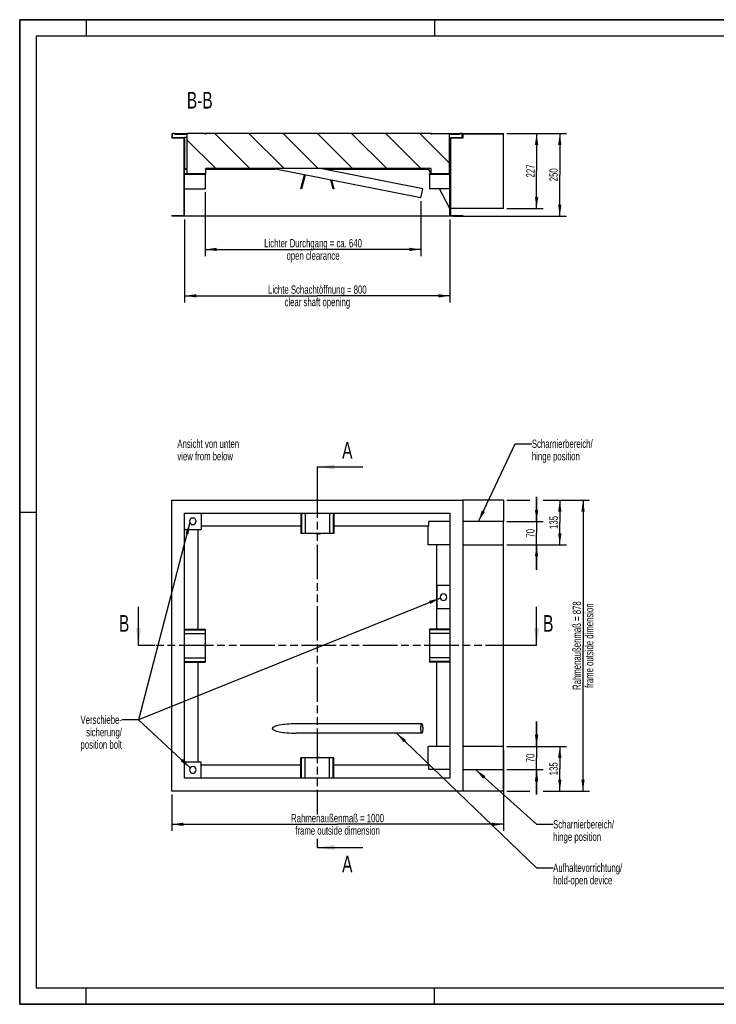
# Model space of a CAD drawing. Header units: millimetres. Extents: x 0 to 8400, y 0 to 5940.
# Tile 1 of 7: x 0 to 4200, y 0 to 5940. Entities that reach past the tile are written whole.
import ezdxf

# ---------------------------------------------------------------- set-up
doc = ezdxf.new("R2010")
doc.units = ezdxf.units.MM
doc.header["$LTSCALE"] = 462
doc.linetypes.add('PHANTOM', pattern=[0.8, 0.45, -0.05, 0.1, -0.05, 0.1, -0.05])
doc.layers.get('0').update_dxf_attribs({"linetype": 'CONTINUOUS'})
for name, color, linetype in [('005_AXIS', 7, 'CONTINUOUS'), ('050_DIMENSIONING', 7, 'CONTINUOUS'), ('052_SYMBOLS', 7, 'CONTINUOUS'), ('HATCHING_BL0', 7, 'CONTINUOUS'), ('HATCHING_BL1', 7, 'CONTINUOUS')]:
    doc.layers.add(name, color=color, linetype=linetype)
doc.styles.get("Standard").update_dxf_attribs({"font": 'txt', "width": 0.7})
doc.dimstyles.new('DIMSTYLE_1', dxfattribs={"dimtxt": 50, "dimasz": 70, "dimexe": 2, "dimexo": 1, "dimtad": 1, "dimdec": 1, "dimlfac": 0.5, "dimtxsty": 'Standard', "dimblk": '_FILLED', "dimblk1": '_FILLED', "dimblk2": '_FILLED', "dimcen": 0.09, "dimazin": 2, "dimtp": 0.8, "dimtm": 0.8, "dimtfac": 1, "dimtdec": 1, "dimtofl": 0, "dimtmove": 0, "dimatfit": 3, "dimldrblk": '_FILLED', "dimfxl": 1, "dimtolj": 1, "dimarcsym": 0})
doc.dimstyles.new('DIMSTYLE_2', dxfattribs={"dimtxt": 50, "dimasz": 70, "dimexe": 2, "dimexo": 1, "dimtad": 1, "dimdec": 1, "dimlfac": 0.5, "dimtxsty": 'Standard', "dimblk": '_FILLED', "dimblk1": '_FILLED', "dimblk2": '_FILLED', "dimcen": 0.09, "dimazin": 2, "dimtp": 0.5, "dimtm": 0.5, "dimtfac": 1, "dimtdec": 1, "dimtofl": 0, "dimtmove": 0, "dimatfit": 3, "dimldrblk": '_FILLED', "dimfxl": 1, "dimtolj": 1, "dimarcsym": 0})
doc.dimstyles.new('DIMSTYLE_3', dxfattribs={"dimtxt": 50, "dimasz": 70, "dimexe": 2, "dimexo": 1, "dimtad": 1, "dimdec": 1, "dimlfac": 0.5, "dimtxsty": 'Standard', "dimblk": '_FILLED', "dimblk1": '_FILLED', "dimblk2": '_FILLED', "dimcen": 0.09, "dimazin": 2, "dimtp": 0.3, "dimtm": 0.3, "dimtfac": 1, "dimtdec": 1, "dimtofl": 0, "dimtmove": 0, "dimatfit": 3, "dimldrblk": '_FILLED', "dimfxl": 1, "dimtolj": 1, "dimarcsym": 0})
doc.dimstyles.new('DIMSTYLE_4', dxfattribs={"dimtxt": 50, "dimasz": 70, "dimexe": 2, "dimexo": 1, "dimtad": 1, "dimdec": 0, "dimlfac": 0.5, "dimtxsty": 'Standard', "dimblk": '_FILLED', "dimblk1": '_FILLED', "dimblk2": '_FILLED', "dimcen": 0.09, "dimazin": 2, "dimtp": 0.8, "dimtm": 0.8, "dimtfac": 1, "dimtdec": 0, "dimtofl": 0, "dimtmove": 0, "dimatfit": 3, "dimldrblk": '_FILLED', "dimfxl": 1, "dimtolj": 1, "dimarcsym": 0})
doc.dimstyles.get("Standard").update_dxf_attribs({"dimtxt": 50, "dimasz": 70, "dimexe": 2, "dimexo": 1, "dimtad": 1, "dimtxsty": 'Standard', "dimblk": '_FILLED', "dimblk1": '_FILLED', "dimblk2": '_FILLED', "dimcen": 0.09, "dimazin": 2, "dimtol": 1, "dimtp": 0.01, "dimtm": 0.01, "dimtfac": 1, "dimtofl": 0, "dimtmove": 0, "dimatfit": 3, "dimldrblk": '_FILLED', "dimfxl": 1, "dimtolj": 1, "dimarcsym": 0})

# ---------------------------------------------------------------- blocks, each defined once
blk = doc.blocks.new('_FILLED')
at = {"color": 0, "linetype": 'ByBlock'}
blk.add_solid([(0, 0), (-1, 0.143), (-1, -0.143)], dxfattribs=at)
blk = doc.blocks.new('*D4')
at = {"layer": '050_DIMENSIONING', "color": 2, "linetype": 'Continuous', "transparency": 16777216}
for p, q in [((994.4, 4734.2), (994.4, 4234.2)), ((2594.4, 4734.2), (2594.4, 4234.2)), ((994.4, 4274.2), (1794.4, 4274.2)), ((2594.4, 4274.2), (1794.4, 4274.2))]:
    blk.add_line(p, q, dxfattribs=at)
at = {"layer": '050_DIMENSIONING', "color": 2, "linetype": 'Continuous', "transparency": 16777216, "xscale": 70, "yscale": 70, "zscale": 70, "rotation": 180}
blk.add_blockref('_FILLED', (994.4, 4274.2), dxfattribs=at)
at = {"layer": '050_DIMENSIONING', "color": 2, "linetype": 'Continuous', "transparency": 16777216, "xscale": 70, "yscale": 70, "zscale": 70}
blk.add_blockref('_FILLED', (2594.4, 4274.2), dxfattribs=at)
at = {"layer": '050_DIMENSIONING', "color": 2, "linetype": 'Continuous', "transparency": 16777216, "insert": (1794.4, 4336.7), "char_height": 50, "width": 1404.286, "attachment_point": 2, "line_spacing_factor": 0.9}
blk.add_mtext('Lichte Schachtöffnung = 800\\Pclear shaft opening', dxfattribs=at)
blk = doc.blocks.new('*D5')
at = {"layer": '050_DIMENSIONING', "color": 2, "linetype": 'Continuous', "transparency": 16777216}
for p, q in [((2936.4, 3041.8), (3076.4, 3041.8)), ((3156.4, 3041.8), (3436.4, 3041.8)), ((3396.4, 3041.8), (3396.4, 2163.8)), ((3396.4, 1285.8), (3396.4, 2163.8)), ((2936.4, 1285.8), (3076.4, 1285.8)), ((3156.4, 1285.8), (3436.4, 1285.8))]:
    blk.add_line(p, q, dxfattribs=at)
at = {"layer": '050_DIMENSIONING', "color": 2, "linetype": 'Continuous', "transparency": 16777216, "xscale": 70, "yscale": 70, "zscale": 70}
for p, rotation in [((3396.4, 3041.8), 90), ((3396.4, 1285.8), 270)]:
    blk.add_blockref('_FILLED', p, dxfattribs=dict(at, rotation=rotation))
at = {"layer": '050_DIMENSIONING', "color": 2, "linetype": 'Continuous', "transparency": 16777216, "insert": (3333.9, 2163.8), "char_height": 50, "width": 1205.357, "attachment_point": 2, "rotation": 90, "line_spacing_factor": 0.9}
blk.add_mtext('Rahmenaußenmaß = 878\\Pframe outside dimension', dxfattribs=at)
blk = doc.blocks.new('*D6')
at = {"layer": '050_DIMENSIONING', "color": 2, "linetype": 'Continuous', "transparency": 16777216}
for p, q in [((2916.4, 1535.8), (2916.4, 1045.8)), ((916.4, 1265.8), (916.4, 1045.8)), ((916.4, 1085.8), (1916.4, 1085.8)), ((2916.4, 1085.8), (1916.4, 1085.8))]:
    blk.add_line(p, q, dxfattribs=at)
at = {"layer": '050_DIMENSIONING', "color": 2, "linetype": 'Continuous', "transparency": 16777216, "xscale": 70, "yscale": 70, "zscale": 70, "rotation": 180}
blk.add_blockref('_FILLED', (916.4, 1085.8), dxfattribs=at)
at = {"layer": '050_DIMENSIONING', "color": 2, "linetype": 'Continuous', "transparency": 16777216, "xscale": 70, "yscale": 70, "zscale": 70}
blk.add_blockref('_FILLED', (2916.4, 1085.8), dxfattribs=at)
at = {"layer": '050_DIMENSIONING', "color": 2, "linetype": 'Continuous', "transparency": 16777216, "insert": (1916.4, 1148.3), "char_height": 50, "width": 1205.357, "attachment_point": 2, "line_spacing_factor": 0.9}
blk.add_mtext('Rahmenaußenmaß = 1000\\Pframe outside dimension', dxfattribs=at)
blk = doc.blocks.new('*D7')
at = {"layer": '050_DIMENSIONING', "color": 2, "linetype": 'Continuous', "transparency": 16777216}
for p, q in [((2936.4, 1555.8), (3296.4, 1555.8)), ((3256.4, 1555.8), (3256.4, 1420.8)), ((3256.4, 1285.8), (3256.4, 1420.8)), ((3251.2, 1285.8), (3296.4, 1285.8))]:
    blk.add_line(p, q, dxfattribs=at)
at = {"layer": '050_DIMENSIONING', "color": 2, "linetype": 'Continuous', "transparency": 16777216, "xscale": 70, "yscale": 70, "zscale": 70}
for p, rotation in [((3256.4, 1555.8), 90), ((3256.4, 1285.8), 270)]:
    blk.add_blockref('_FILLED', p, dxfattribs=dict(at, rotation=rotation))
at = {"layer": '050_DIMENSIONING', "color": 2, "linetype": 'Continuous', "transparency": 16777216, "insert": (3193.9, 1420.8), "char_height": 50, "width": 150, "attachment_point": 2, "rotation": 90, "line_spacing_factor": 0.9}
blk.add_mtext('135', dxfattribs=at)
blk = doc.blocks.new('*D8')
at = {"layer": '050_DIMENSIONING', "color": 2, "linetype": 'Continuous', "transparency": 16777216}
for p, q in [((3116.4, 1555.8), (3116.4, 1705.8)), ((3116.4, 1705.8), (3116.4, 1485.8)), ((2936.4, 1555.8), (3156.4, 1555.8)), ((3116.4, 1265.8), (3116.4, 1485.8)), ((2936.4, 1415.8), (3156.4, 1415.8)), ((3116.4, 1415.8), (3116.4, 1265.8))]:
    blk.add_line(p, q, dxfattribs=at)
at = {"layer": '050_DIMENSIONING', "color": 2, "linetype": 'Continuous', "transparency": 16777216, "xscale": 70, "yscale": 70, "zscale": 70}
for p, rotation in [((3116.4, 1555.8), 270), ((3116.4, 1415.8), 90)]:
    blk.add_blockref('_FILLED', p, dxfattribs=dict(at, rotation=rotation))
at = {"layer": '050_DIMENSIONING', "color": 2, "linetype": 'Continuous', "transparency": 16777216, "insert": (3053.9, 1485.8), "char_height": 50, "width": 117.857, "attachment_point": 2, "rotation": 90, "line_spacing_factor": 0.9}
blk.add_mtext('70', dxfattribs=at)
blk = doc.blocks.new('*D9')
at = {"layer": '050_DIMENSIONING', "color": 2, "linetype": 'Continuous', "transparency": 16777216}
for p, q in [((3215.4, 3041.8), (3296.4, 3041.8)), ((3256.4, 3041.8), (3256.4, 2906.8)), ((3256.4, 2771.8), (3256.4, 2906.8)), ((2936.4, 2771.8), (3296.4, 2771.8))]:
    blk.add_line(p, q, dxfattribs=at)
at = {"layer": '050_DIMENSIONING', "color": 2, "linetype": 'Continuous', "transparency": 16777216, "xscale": 70, "yscale": 70, "zscale": 70}
for p, rotation in [((3256.4, 3041.8), 90), ((3256.4, 2771.8), 270)]:
    blk.add_blockref('_FILLED', p, dxfattribs=dict(at, rotation=rotation))
at = {"layer": '050_DIMENSIONING', "color": 2, "linetype": 'Continuous', "transparency": 16777216, "insert": (3193.9, 2906.8), "char_height": 50, "width": 150, "attachment_point": 2, "rotation": 90, "line_spacing_factor": 0.9}
blk.add_mtext('135', dxfattribs=at)
blk = doc.blocks.new('*D10')
at = {"layer": '050_DIMENSIONING', "color": 2, "linetype": 'Continuous', "transparency": 16777216}
for p, q in [((3116.4, 2911.8), (3116.4, 3061.8)), ((3116.4, 3061.8), (3116.4, 2841.8)), ((2936.4, 2911.8), (3156.4, 2911.8)), ((3116.4, 2621.8), (3116.4, 2841.8)), ((2936.4, 2771.8), (3156.4, 2771.8)), ((3116.4, 2771.8), (3116.4, 2621.8))]:
    blk.add_line(p, q, dxfattribs=at)
at = {"layer": '050_DIMENSIONING', "color": 2, "linetype": 'Continuous', "transparency": 16777216, "xscale": 70, "yscale": 70, "zscale": 70}
for p, rotation in [((3116.4, 2911.8), 270), ((3116.4, 2771.8), 90)]:
    blk.add_blockref('_FILLED', p, dxfattribs=dict(at, rotation=rotation))
at = {"layer": '050_DIMENSIONING', "color": 2, "linetype": 'Continuous', "transparency": 16777216, "insert": (3053.9, 2841.8), "char_height": 50, "width": 117.857, "attachment_point": 2, "rotation": 90, "line_spacing_factor": 0.9}
blk.add_mtext('70', dxfattribs=at)
blk = doc.blocks.new('*D11')
at = {"layer": '050_DIMENSIONING', "color": 2, "linetype": 'Continuous', "transparency": 16777216}
for p, q in [((2936.4, 5254.2), (3296.4, 5254.2)), ((3256.4, 5254.2), (3256.4, 5004.2)), ((3256.4, 4754.2), (3256.4, 5004.2)), ((2614.4, 4754.2), (3296.4, 4754.2))]:
    blk.add_line(p, q, dxfattribs=at)
at = {"layer": '050_DIMENSIONING', "color": 2, "linetype": 'Continuous', "transparency": 16777216, "xscale": 70, "yscale": 70, "zscale": 70}
for p, rotation in [((3256.4, 5254.2), 90), ((3256.4, 4754.2), 270)]:
    blk.add_blockref('_FILLED', p, dxfattribs=dict(at, rotation=rotation))
at = {"layer": '050_DIMENSIONING', "color": 2, "linetype": 'Continuous', "transparency": 16777216, "insert": (3193.9, 5004.2), "char_height": 50, "width": 171.429, "attachment_point": 2, "rotation": 90, "line_spacing_factor": 0.9}
blk.add_mtext('250', dxfattribs=at)
blk = doc.blocks.new('*D12')
at = {"layer": '050_DIMENSIONING', "color": 2, "linetype": 'Continuous', "transparency": 16777216}
for p, q in [((2936.4, 5254.2), (3156.4, 5254.2)), ((3116.4, 5254.2), (3116.4, 5027.2)), ((3116.4, 4800.2), (3116.4, 5027.2)), ((2936.4, 4800.2), (3156.4, 4800.2))]:
    blk.add_line(p, q, dxfattribs=at)
at = {"layer": '050_DIMENSIONING', "color": 2, "linetype": 'Continuous', "transparency": 16777216, "xscale": 70, "yscale": 70, "zscale": 70}
for p, rotation in [((3116.4, 5254.2), 90), ((3116.4, 4800.2), 270)]:
    blk.add_blockref('_FILLED', p, dxfattribs=dict(at, rotation=rotation))
at = {"layer": '050_DIMENSIONING', "color": 2, "linetype": 'Continuous', "transparency": 16777216, "insert": (3053.9, 5027.2), "char_height": 50, "width": 176.786, "attachment_point": 2, "rotation": 90, "line_spacing_factor": 0.9}
blk.add_mtext('227', dxfattribs=at)
blk = doc.blocks.new('*D13')
at = {"layer": '050_DIMENSIONING', "color": 2, "linetype": 'Continuous', "transparency": 16777216}
for p, q in [((1118.4, 4900.2), (1118.4, 4514.2)), ((2419, 4844.7), (2419, 4514.2)), ((1118.4, 4554.2), (1768.7, 4554.2)), ((2419, 4554.2), (1768.7, 4554.2))]:
    blk.add_line(p, q, dxfattribs=at)
at = {"layer": '050_DIMENSIONING', "color": 2, "linetype": 'Continuous', "transparency": 16777216, "xscale": 70, "yscale": 70, "zscale": 70, "rotation": 180}
blk.add_blockref('_FILLED', (1118.4, 4554.2), dxfattribs=at)
at = {"layer": '050_DIMENSIONING', "color": 2, "linetype": 'Continuous', "transparency": 16777216, "xscale": 70, "yscale": 70, "zscale": 70}
blk.add_blockref('_FILLED', (2419, 4554.2), dxfattribs=at)
at = {"layer": '050_DIMENSIONING', "color": 2, "linetype": 'Continuous', "transparency": 16777216, "insert": (1768.7, 4616.7), "char_height": 50, "width": 1430.357, "attachment_point": 2, "line_spacing_factor": 0.9}
blk.add_mtext('Lichter Durchgang = ca. 640\\Popen clearance', dxfattribs=at)
blk = doc.blocks.new('XSEC_FILLED')
at = {"color": 0, "linetype": 'ByBlock'}
blk.add_solid([(0, 0), (-1, 0.143), (-1, -0.143)], dxfattribs=at)
blk = doc.blocks.new('HATCHING_BL0', base_point=(1916.4, 2281))
at = {"layer": 'HATCHING_BL0', "color": 7, "linetype": 'PHANTOM'}
for p, q in [((816.4, 2163.8), (716.4, 2163.8)), ((3016.4, 2163.8), (816.4, 2163.8)), ((3116.4, 2163.8), (3016.4, 2163.8))]:
    blk.add_line(p, q, dxfattribs=at)
at = {"layer": 'HATCHING_BL0', "color": 7, "linetype": 'Continuous', "char_height": 100, "width": 117.857, "attachment_point": 1, "line_spacing_factor": 0.9}
for insert in [(598.5, 2348.1), (3155.7, 2348.1)]:
    blk.add_mtext('B', dxfattribs=dict(at, insert=insert))
at = {"layer": 'HATCHING_BL0', "color": 7, "linetype": 'Continuous'}
for points in [[(716.4, 2163.8), (716.4, 2398.1)], [(3116.4, 2163.8), (3116.4, 2398.1)]]:
    blk.add_leader(points, dimstyle='Standard', override={"dimasz": 105, "dimtad": 0, "dimldrblk": 'XSEC_FILLED'}, dxfattribs=at)
blk = doc.blocks.new('HATCHING_BL1', base_point=(1931.7, 2093.8))
at = {"layer": 'HATCHING_BL1', "color": 7, "linetype": 'PHANTOM'}
for p, q in [((1794.4, 3241.8), (1794.4, 3141.8)), ((1794.4, 3141.8), (1794.4, 1145.1)), ((1794.4, 998.6), (1794.4, 945.8))]:
    blk.add_line(p, q, dxfattribs=at)
at = {"layer": 'HATCHING_BL1', "color": 7, "linetype": 'Continuous', "char_height": 100, "width": 128.571, "attachment_point": 1, "line_spacing_factor": 0.9}
for insert in [(1944, 3391.8), (1944, 895.8)]:
    blk.add_mtext('A', dxfattribs=dict(at, insert=insert))
at = {"layer": 'HATCHING_BL1', "color": 7, "linetype": 'Continuous'}
for points in [[(1794.4, 3241.8), (2069, 3241.8)], [(1794.4, 945.8), (2069, 945.8)]]:
    blk.add_leader(points, dimstyle='Standard', override={"dimasz": 105, "dimtad": 0, "dimldrblk": 'XSEC_FILLED'}, dxfattribs=at)

msp = doc.modelspace()

# ---------------------------------------------------------------- hatches: boundary and pattern name
at = {"linetype": 'Continuous'}
h = msp.add_hatch(dxfattribs=at)
h.set_pattern_fill('ANSI31', color=2, angle=90, style=0, pattern_type=2)
h.set_pattern_definition([(135, (1794.4, 5254.19), (-103.093, -103.093), [])])
edge = h.paths.add_edge_path()
edge.add_line((990.39, 5226.19), (916.39, 5226.19))
edge.add_line((916.39, 5254.19), (916.39, 5226.19))
edge.add_line((916.39, 5254.19), (920.39, 5254.19))
edge.add_line((920.39, 5230.19), (920.39, 5254.19))
edge.add_line((920.39, 5230.19), (994.39, 5230.19))
edge.add_line((994.39, 5230.19), (994.39, 5042.19))
edge.add_line((994.39, 5042.19), (1008.39, 5042.19))
edge.add_line((1008.39, 5250.19), (1008.39, 5042.19))
edge.add_line((1010.39, 5250.19), (1008.39, 5250.19))
edge.add_line((1010.39, 5250.19), (1010.39, 5254.19))
edge.add_line((1118.39, 5254.19), (1010.39, 5254.19))
edge.add_line((1118.39, 5250.19), (1118.39, 5254.19))
edge.add_line((1120.39, 5250.19), (1118.39, 5250.19))
edge.add_line((1120.39, 5254.19), (1120.39, 5250.19))
edge.add_line((2480.39, 5254.19), (1120.39, 5254.19))
edge.add_line((2480.39, 5250.19), (2480.39, 5254.19))
edge.add_line((2480.39, 5250.19), (2482.39, 5250.19))
edge.add_line((2482.39, 5250.19), (2482.39, 5254.19))
edge.add_line((2482.39, 5254.19), (2590.39, 5254.19))
edge.add_line((2590.39, 5250.19), (2590.39, 5254.19))
edge.add_line((2590.39, 5250.19), (2592.39, 5250.19))
edge.add_line((2592.39, 5042.19), (2592.39, 5250.19))
edge.add_line((2592.39, 5042.19), (2594.39, 5042.19))
edge.add_line((2594.39, 5042.19), (2594.39, 5230.19))
edge.add_line((2594.39, 5230.19), (2668.39, 5230.19))
edge.add_line((2668.39, 5230.19), (2668.39, 5254.19))
edge.add_line((2668.39, 5254.19), (2916.39, 5254.19))
edge.add_line((2916.39, 5250.19), (2916.39, 5254.19))
edge.add_line((2916.39, 5250.19), (2672.39, 5250.19))
edge.add_line((2672.39, 5250.19), (2672.39, 5226.19))
edge.add_line((2672.39, 5226.19), (2598.39, 5226.19))
edge.add_line((2598.39, 5226.19), (2598.39, 4758.19))
edge.add_line((2598.39, 4758.19), (2672.39, 4758.19))
edge.add_line((2672.39, 4758.19), (2672.39, 4754.19))
edge.add_line((2672.39, 4754.19), (2594.39, 4754.19))
edge.add_line((2594.39, 4754.19), (2594.39, 5005.19))
edge.add_line((2594.39, 5005.19), (2470.39, 5005.19))
edge.add_line((2470.39, 5005.19), (2470.39, 5009.19))
edge.add_line((2594.39, 5009.19), (2470.39, 5009.19))
edge.add_line((2594.39, 5009.19), (2594.39, 5038.19))
edge.add_line((2592.39, 5038.19), (2594.39, 5038.19))
edge.add_line((2592.39, 5010.19), (2592.39, 5038.19))
edge.add_line((2480.39, 5010.19), (2592.39, 5010.19))
edge.add_line((2480.39, 5010.19), (2480.39, 5042.19))
edge.add_line((2480.39, 5042.19), (1120.39, 5042.19))
edge.add_line((1120.39, 5042.19), (1120.39, 5010.19))
edge.add_line((1120.39, 5010.19), (1008.39, 5010.19))
edge.add_line((1008.39, 5038.19), (1008.39, 5010.19))
edge.add_line((994.39, 5038.19), (1008.39, 5038.19))
edge.add_line((994.39, 5009.19), (994.39, 5038.19))
edge.add_line((1118.39, 5009.19), (994.39, 5009.19))
edge.add_line((1118.39, 5009.19), (1118.39, 5005.19))
edge.add_line((1118.39, 5005.19), (994.39, 5005.19))
edge.add_line((994.39, 4754.19), (994.39, 5005.19))
edge.add_line((994.39, 4754.19), (916.39, 4754.19))
edge.add_line((916.39, 4758.19), (916.39, 4754.19))
edge.add_line((916.39, 4758.19), (990.39, 4758.19))
edge.add_line((990.39, 5226.19), (990.39, 4758.19))
edge = h.paths.add_edge_path()
edge.add_line((932.39, 5254.19), (1008.39, 5254.19))
edge.add_line((1008.39, 5254.19), (1008.39, 5250.19))
edge.add_line((932.39, 5250.19), (1008.39, 5250.19))
edge.add_line((932.39, 5250.19), (932.39, 5254.19))
edge = h.paths.add_edge_path()
edge.add_line((2592.39, 5250.19), (2656.39, 5250.19))
edge.add_line((2592.39, 5250.19), (2592.39, 5254.19))
edge.add_line((2592.39, 5254.19), (2656.39, 5254.19))
edge.add_line((2656.39, 5250.19), (2656.39, 5254.19))

# ---------------------------------------------------------------- linework, layer by layer
at = {"color": 7, "linetype": 'Continuous'}
for p, q in [((0, 5940), (8400, 5940)), ((0, 0), (0, 5940)), ((916.39, 5254.19), (920.39, 5254.19)), ((916.39, 5254.19), (916.39, 5226.19)), ((932.39, 5254.19), (920.39, 5254.19)), ((920.39, 5230.19), (920.39, 5254.19)), ((920.39, 5230.19), (994.39, 5230.19)), ((932.39, 5254.19), (1008.39, 5254.19)), ((932.39, 5250.19), (932.39, 5254.19)), ((932.39, 5250.19), (1008.39, 5250.19)), ((1008.39, 5230.19), (994.39, 5230.19)), ((994.39, 5230.19), (994.39, 5042.19)), ((1008.39, 5254.19), (1008.39, 5250.19)), ((1010.3, 5254.19), (1008.39, 5254.19)), ((1010.39, 5250.19), (1008.39, 5250.19)), ((1008.39, 5250.19), (1008.39, 5042.19)), ((1010.39, 5254.19), (1010.3, 5254.19)), ((1064.39, 5254.19), (1010.39, 5254.19)), ((1010.39, 5250.19), (1010.39, 5254.19)), ((1118.39, 5254.19), (1064.39, 5254.19)), ((1118.39, 5250.19), (1118.39, 5254.19)), ((1118.48, 5254.19), (1118.39, 5254.19)), ((1120.39, 5250.19), (1118.39, 5250.19)), ((1120.39, 5254.19), (1118.48, 5254.19)), ((1120.39, 5254.19), (1120.39, 5250.19)), ((2480.39, 5254.19), (1120.39, 5254.19)), ((2480.39, 5250.19), (2480.39, 5254.19)), ((2482.3, 5254.19), (2480.39, 5254.19)), ((2480.39, 5250.19), (2482.39, 5250.19)), ((2482.39, 5254.19), (2482.3, 5254.19)), ((2482.39, 5254.19), (2536.39, 5254.19)), ((2482.39, 5250.19), (2482.39, 5254.19)), ((2536.39, 5254.19), (2590.39, 5254.19)), ((2590.39, 5250.19), (2590.39, 5254.19)), ((2590.48, 5254.19), (2590.39, 5254.19)), ((2590.39, 5250.19), (2592.39, 5250.19)), ((2592.39, 5254.19), (2590.48, 5254.19)), ((2592.39, 5250.19), (2592.39, 5254.19)), ((2592.39, 5254.19), (2656.39, 5254.19)), ((2592.39, 5042.19), (2592.39, 5250.19)), ((2592.39, 5250.19), (2656.39, 5250.19)), ((2594.39, 5230.19), (2592.39, 5230.19)), ((2594.39, 5042.19), (2594.39, 5230.19)), ((2594.39, 5230.19), (2668.39, 5230.19)), ((2668.39, 5254.19), (2656.39, 5254.19)), ((2656.39, 5250.19), (2656.39, 5254.19)), ((2668.39, 5230.19), (2668.39, 5254.19)), ((2668.39, 5254.19), (2916.39, 5254.19)), ((2672.39, 5250.19), (2672.39, 5226.19)), ((2916.39, 5250.19), (2672.39, 5250.19)), ((2916.39, 5250.19), (2916.39, 5254.19)), ((2916.39, 4800.19), (2916.39, 5250.19)), ((990.39, 5226.19), (916.39, 5226.19)), ((990.39, 5226.19), (990.39, 4758.19)), ((2594.39, 5226.19), (2592.39, 5226.19)), ((2598.39, 5226.19), (2598.39, 4758.19)), ((2672.39, 5226.19), (2598.39, 5226.19)), ((994.39, 5042.19), (1008.39, 5042.19)), ((994.39, 5009.19), (994.39, 5038.19)), ((994.39, 5038.19), (1008.39, 5038.19)), ((1118.39, 5009.19), (994.39, 5009.19)), ((994.39, 4754.19), (994.39, 5005.19)), ((1118.39, 5005.19), (994.39, 5005.19)), ((1008.39, 5038.19), (1008.39, 5010.19)), ((1120.39, 5010.19), (1008.39, 5010.19)), ((1118.39, 5009.19), (1118.39, 5005.19)), ((1118.39, 5005.19), (1118.39, 4919.19)), ((1120.39, 5042.19), (1120.39, 5010.19)), ((2480.39, 5042.19), (1120.39, 5042.19)), ((2418.95, 4864.72), (1522.85, 5042.19)), ((1694.39, 4919.19), (1717.05, 5003.73)), ((1720.98, 5002.95), (1698.53, 4919.19)), ((2429.83, 4919.66), (1811.11, 5042.19)), ((1856.39, 5033.22), (1856.39, 5038.19)), ((2480.39, 5011.34), (2463.74, 5042.19)), ((2594.39, 5009.19), (2470.39, 5009.19)), ((2470.39, 5005.19), (2470.39, 5009.19)), ((2594.39, 5005.19), (2470.39, 5005.19)), ((2470.39, 5005.19), (2470.39, 4919.19)), ((2480.39, 5010.19), (2480.39, 5042.19)), ((2480.39, 5010.19), (2592.39, 5010.19)), ((2481.55, 5009.19), (2481.01, 5010.19)), ((2592.39, 5042.19), (2594.39, 5042.19)), ((2592.39, 5010.19), (2592.39, 5038.19)), ((2592.39, 5038.19), (2594.39, 5038.19)), ((2594.39, 5009.19), (2594.39, 5038.19)), ((2594.39, 4754.19), (2594.39, 5005.19)), ((1890.25, 4919.19), (1876.04, 4972.25)), ((1880.41, 4971.38), (1894.39, 4919.19)), ((994.39, 4919.19), (1118.39, 4919.19)), ((1698.53, 4919.19), (1694.39, 4919.19)), ((1894.39, 4919.19), (1890.25, 4919.19)), ((2418.95, 4864.72), (2424.39, 4892.19)), ((2424.39, 4892.19), (2429.83, 4919.66)), ((2594.39, 4919.19), (2470.39, 4919.19)), ((2594.39, 4800.19), (2530.14, 4919.19)), ((916.39, 4758.19), (990.39, 4758.19)), ((916.39, 4758.19), (916.39, 4754.19)), ((994.39, 4754.19), (916.39, 4754.19)), ((2594.39, 4754.19), (994.39, 4754.19)), ((2672.39, 4754.19), (2594.39, 4754.19)), ((2916.39, 4800.19), (2598.39, 4800.19)), ((2598.39, 4758.19), (2672.39, 4758.19)), ((2672.39, 4758.19), (2672.39, 4754.19)), ((916.39, 1285.8), (916.39, 3041.8)), ((916.39, 3041.8), (2672.39, 3041.8)), ((2672.39, 3041.8), (2672.39, 1285.8)), ((2916.39, 3041.8), (2672.39, 3041.8)), ((2916.39, 3041.8), (2916.39, 2911.8)), ((994.39, 1363.8), (994.39, 2963.8)), ((994.39, 2963.8), (2594.39, 2963.8)), ((1094.39, 2963.8), (1094.39, 2863.8)), ((1694.39, 2963.8), (1694.39, 2839.8)), ((1698.53, 2963.8), (1698.53, 2839.8)), ((1721.58, 2963.8), (1721.58, 2839.8)), ((1867.21, 2963.8), (1867.21, 2839.8)), ((1890.25, 2963.8), (1890.25, 2839.8)), ((1894.39, 2963.8), (1894.39, 2839.8)), ((2594.39, 2911.8), (2465.9, 2911.8)), ((2465.9, 2883.8), (2465.9, 2911.8)), ((2594.39, 2963.8), (2594.39, 1363.8)), ((2916.39, 2911.8), (2672.39, 2911.8)), ((2916.39, 2771.8), (2916.39, 2911.8)), ((994.39, 2863.8), (1094.39, 2863.8)), ((2463.74, 2771.8), (2463.74, 2883.8)), ((1698.53, 2839.8), (1694.39, 2839.8)), ((1721.58, 2839.8), (1698.53, 2839.8)), ((1867.21, 2839.8), (1721.58, 2839.8)), ((1890.25, 2839.8), (1867.21, 2839.8)), ((1894.39, 2839.8), (1890.25, 2839.8)), ((2514.39, 2771.8), (2463.74, 2771.8)), ((2594.39, 2771.8), (2514.39, 2771.8)), ((2672.39, 2771.8), (2916.39, 2771.8)), ((2916.39, 1555.8), (2916.39, 2771.8)), ((2594.39, 2525.8), (2516.39, 2525.8)), ((2516.39, 2385.8), (2516.39, 2525.8)), ((2594.39, 2385.8), (2516.39, 2385.8)), ((994.39, 2263.8), (1118.39, 2263.8)), ((994.39, 2259.93), (1118.39, 2259.93)), ((1118.39, 2263.8), (1118.39, 2259.93)), ((1118.39, 2259.93), (1118.39, 2236.89)), ((2594.39, 2263.8), (2470.39, 2263.8)), ((2470.39, 2263.8), (2470.39, 2259.93)), ((2470.39, 2259.93), (2470.39, 2236.89)), ((2594.39, 2259.93), (2470.39, 2259.93)), ((994.39, 2236.89), (1118.39, 2236.89)), ((1118.39, 2236.89), (1118.39, 2090.7)), ((2470.39, 2236.89), (2470.39, 2090.7)), ((2594.39, 2236.89), (2470.39, 2236.89)), ((994.39, 2090.7), (1118.39, 2090.7)), ((1118.39, 2090.7), (1118.39, 2067.66)), ((2470.39, 2090.7), (2470.39, 2067.66)), ((2594.39, 2090.7), (2470.39, 2090.7)), ((994.39, 2067.66), (1118.39, 2067.66)), ((994.39, 2063.8), (1118.39, 2063.8)), ((1118.39, 2067.66), (1118.39, 2063.8)), ((2470.39, 2067.66), (2470.39, 2063.8)), ((2594.39, 2067.66), (2470.39, 2067.66)), ((2594.39, 2063.8), (2470.39, 2063.8)), ((2424.39, 1691.8), (1666.98, 1691.8)), ((2424.39, 1635.8), (1666.98, 1635.8)), ((2514.39, 1555.8), (2463.74, 1555.8)), ((2463.74, 1443.8), (2463.74, 1555.8)), ((2594.39, 1555.8), (2514.39, 1555.8)), ((2916.39, 1555.8), (2672.39, 1555.8)), ((2916.39, 1415.8), (2916.39, 1555.8)), ((1694.39, 1363.8), (1694.39, 1487.8)), ((1698.53, 1487.8), (1694.39, 1487.8)), ((1721.58, 1487.8), (1698.53, 1487.8)), ((1698.53, 1363.8), (1698.53, 1487.8)), ((1867.21, 1487.8), (1721.58, 1487.8)), ((1721.58, 1363.8), (1721.58, 1487.8)), ((1890.25, 1487.8), (1867.21, 1487.8)), ((1867.21, 1363.8), (1867.21, 1487.8)), ((1894.39, 1487.8), (1890.25, 1487.8)), ((1890.25, 1363.8), (1890.25, 1487.8)), ((1894.39, 1363.8), (1894.39, 1487.8)), ((994.39, 1463.8), (1094.39, 1463.8)), ((1094.39, 1363.8), (1094.39, 1463.8)), ((2465.9, 1415.8), (2465.9, 1443.8)), ((2594.39, 1415.8), (2465.9, 1415.8)), ((2672.39, 1415.8), (2916.39, 1415.8)), ((2916.39, 1285.8), (2916.39, 1415.8)), ((2594.39, 1363.8), (994.39, 1363.8)), ((2672.39, 1285.8), (916.39, 1285.8)), ((2916.39, 1285.8), (2672.39, 1285.8)), ((0, 0), (8400, 0))]:
    msp.add_line(p, q, dxfattribs=at)
at = {"color": 3, "linetype": 'Continuous'}
for p, q in [((0, 5940), (0, 0)), ((8400, 5940), (0, 5940)), ((400, 5940), (400, 5840)), ((2500, 5940), (2500, 5840)), ((0, 2970), (100, 2970)), ((400, 0), (400, 100)), ((2500, 0), (2500, 100)), ((8400, 0), (0, 0))]:
    msp.add_line(p, q, dxfattribs=at)
at = {"color": 5, "linetype": 'Continuous'}
for p, q in [((100, 5840), (100, 100)), ((8300, 5840), (100, 5840)), ((100, 100), (8300, 100))]:
    msp.add_line(p, q, dxfattribs=at)
at = {"color": 7, "linetype": 'Continuous'}
for start_param, end_param in [(1.5707963, 3.1415927), (-3.1415927, -1.5707963)]:
    msp.add_ellipse((1666.98, 1663.8), major_axis=(144.13, 0), ratio=0.1942688, start_param=start_param, end_param=end_param, dxfattribs=at)
for points, knots in [([(2418.95, 1663.8), (2418.95, 1665.62), (2419.02, 1669.19), (2419.32, 1674.38), (2419.81, 1679.17), (2420.46, 1683.37), (2421.15, 1686.42), (2421.79, 1688.43), (2422.26, 1689.61), (2422.76, 1690.54), (2423.27, 1691.23), (2423.8, 1691.68), (2424.21, 1691.8), (2424.39, 1691.8)], [0, 0, 0, 0, 0.1862476, 0.3656157, 0.5315232, 0.6779915, 0.7999761, 0.8505985, 0.8938944, 0.9298022, 0.958605, 0.9812526, 1, 1, 1, 1]), ([(2424.39, 1635.8), (2424.21, 1635.8), (2423.8, 1635.91), (2423.27, 1636.36), (2422.76, 1637.05), (2422.26, 1637.98), (2421.79, 1639.16), (2421.15, 1641.18), (2420.46, 1644.22), (2419.81, 1648.42), (2419.32, 1653.21), (2419.02, 1658.4), (2418.95, 1661.97), (2418.95, 1663.8)], [0, 0, 0, 0, 0.0187474, 0.041395, 0.0701978, 0.1061056, 0.1494015, 0.2000239, 0.3220085, 0.4684768, 0.6343843, 0.8137524, 1, 1, 1, 1]), ([(2424.39, 1691.8), (2424.58, 1691.8), (2424.98, 1691.68), (2425.52, 1691.23), (2426.03, 1690.54), (2426.52, 1689.61), (2427, 1688.43), (2427.64, 1686.42), (2428.33, 1683.37), (2428.98, 1679.17), (2429.47, 1674.38), (2429.77, 1669.19), (2429.83, 1665.62), (2429.83, 1663.8)], [0, 0, 0, 0, 0.0187474, 0.041395, 0.0701978, 0.1061056, 0.1494015, 0.2000239, 0.3220085, 0.4684768, 0.6343843, 0.8137524, 1, 1, 1, 1]), ([(2429.83, 1663.8), (2429.83, 1661.97), (2429.77, 1658.4), (2429.47, 1653.21), (2428.98, 1648.42), (2428.33, 1644.22), (2427.64, 1641.18), (2427, 1639.16), (2426.52, 1637.98), (2426.03, 1637.05), (2425.52, 1636.36), (2424.98, 1635.91), (2424.58, 1635.8), (2424.39, 1635.8)], [0, 0, 0, 0, 0.1862476, 0.3656157, 0.5315232, 0.6779915, 0.7999761, 0.8505985, 0.8938944, 0.9298022, 0.958605, 0.9812526, 1, 1, 1, 1])]:
    msp.add_open_spline(points, degree=3, knots=knots, dxfattribs=at)
at = {"layer": '005_AXIS', "color": 7, "linetype": 'Continuous'}
for p, q in [((1120.39, 5038.19), (1543.04, 5038.19)), ((1855.49, 5038.19), (1855.49, 5042.19)), ((1855.49, 5038.19), (2465.9, 5038.19)), ((1074.39, 2863.8), (1074.39, 2263.8)), ((1694.39, 2883.8), (1094.39, 2883.8)), ((2465.9, 2883.8), (1894.39, 2883.8)), ((2514.39, 2263.8), (2514.39, 2771.8)), ((1074.39, 2063.8), (1074.39, 1463.8)), ((2514.39, 1555.8), (2514.39, 2063.8)), ((1094.39, 1443.8), (1694.39, 1443.8)), ((1894.39, 1443.8), (2465.9, 1443.8))]:
    msp.add_line(p, q, dxfattribs=at)
for centre, radius, start, end in [((1044.39, 2913.8), 20, 0, 180), ((1044.39, 2913.8), 20, 180, 360), ((1800.39, 2893.8), 56, 254.657375, 270), ((1800.39, 2893.8), 56, 270, 285.342625), ((2555.39, 2455.8), 20, 90, 270), ((2555.39, 2455.8), 20, 270, 90), ((1064.39, 2163.8), 56, 344.657375, 15.342625), ((1800.39, 1433.8), 56, 90, 105.342625), ((1800.39, 1433.8), 56, 74.657375, 90), ((1044.39, 1413.8), 20, 0, 180), ((1044.39, 1413.8), 20, 180, 360)]:
    msp.add_arc(centre, radius, start, end, dxfattribs=at)

# ---------------------------------------------------------------- block references
at = {"layer": 'HATCHING_BL0'}
msp.add_blockref('HATCHING_BL0', (1916.39, 2280.96), dxfattribs=at)
at = {"layer": 'HATCHING_BL1'}
msp.add_blockref('HATCHING_BL1', (1931.68, 2093.8), dxfattribs=at)

# ---------------------------------------------------------------- texts
at = {"layer": '052_SYMBOLS', "color": 2, "linetype": 'Continuous', "line_spacing_factor": 0.9}
for s, insert, char_height, width, attachment_point in [('B-B', (1163.61, 5504.19), 100, 342.8571, 3), ('Ansicht von unten\\Pview from below', (950.52, 3406.8), 50, 905.3571, 1), ('Scharnierbereich/\\Phinge position', (3088.03, 3406.8), 50, 878.5714, 1), ('Verschiebe-\\Psicherung/\\Pposition bolt', (616.39, 1741.72), 50, 650, 3), ('Scharnierbereich/\\Phinge position', (3216.39, 1110.8), 50, 878.5714, 1), ('Aufhaltevorrichtung/\\Phold-open device ', (3216.39, 848.88), 50, 1021.4286, 1)]:
    msp.add_mtext(s, dxfattribs=dict(at, insert=insert, char_height=char_height, width=width, attachment_point=attachment_point))

# ---------------------------------------------------------------- dimensions: what is measured, and where the dimension line sits
at = {"layer": '050_DIMENSIONING', "color": 2, "linetype": 'Continuous'}
for base, p1, p2, angle, dimstyle, picture, middle in [((3256.39, 4754.19), (2935.39, 5254.19), (2613.39, 4754.19), 270, 'DIMSTYLE_2', '*D11', (3256.39, 4997.05)), ((3116.39, 5254.19), (2935.39, 4800.19), (2935.39, 5254.19), 90, 'DIMSTYLE_2', '*D12', (3116.39, 5020.05)), ((3116.39, 2911.8), (2935.39, 2771.8), (2935.39, 2911.8), 90, 'DIMSTYLE_3', '*D10', (3116.39, 2834.65)), ((3256.39, 3041.8), (2935.39, 2771.8), (3214.39, 3041.8), 90, 'DIMSTYLE_2', '*D9', (3256.39, 2899.65)), ((3116.39, 1555.8), (2935.39, 1415.8), (2935.39, 1555.8), 90, 'DIMSTYLE_3', '*D8', (3116.39, 1478.65)), ((3256.39, 1285.8), (2935.39, 1555.8), (3297.39, 1285.8), 270, 'DIMSTYLE_2', '*D7', (3256.39, 1413.65))]:
    dim = msp.add_linear_dim(base=base, p1=p1, p2=p2, angle=angle, dimstyle=dimstyle, dxfattribs=at)
    dim.commit()
    dim.dimension.update_dxf_attribs({"geometry": picture, "text_midpoint": middle, "dimtype": 160})
for base, p1, p2, angle, text, dimstyle, picture, middle in [((1118.39, 4554.19), (2418.95, 4845.72), (1118.39, 4901.23), 180, 'Lichter Durchgang = ca. <>\\Popen clearance', 'DIMSTYLE_4', '*D13', (1768.67, 4554.19)), ((3396.39, 1285.8), (2935.39, 3041.8), (2935.39, 1285.8), 270, 'Rahmenaußenmaß = <>\\Pframe outside dimension', 'DIMSTYLE_1', '*D5', (3396.39, 2163.8)), ((916.39, 1085.8), (2916.39, 1536.8), (916.39, 1266.8), 180, 'Rahmenaußenmaß = <>\\Pframe outside dimension', 'DIMSTYLE_1', '*D6', (1916.39, 1085.8))]:
    dim = msp.add_linear_dim(base=base, p1=p1, p2=p2, angle=angle, text=text, dimstyle=dimstyle, dxfattribs=at)
    dim.commit()
    dim.dimension.update_dxf_attribs({"geometry": picture, "text_midpoint": middle, "dimtype": 160})
dim = msp.add_linear_dim(base=(2594.39, 4274.19), p1=(994.39, 4735.19), p2=(2594.39, 4735.19), text='Lichte Schachtöffnung = <>\\Pclear shaft opening', dimstyle='DIMSTYLE_1', dxfattribs=at)
dim.commit()
dim.dimension.update_dxf_attribs({"geometry": '*D4', "text_midpoint": (1794.39, 4274.19), "dimtype": 160})

# ---------------------------------------------------------------- leaders
at = {"layer": '052_SYMBOLS', "color": 2, "linetype": 'Continuous', "annotation_type": 0, "has_hookline": 1, "hookline_direction": 1}
for points, text_width in [([(2765.56, 2911.8), (2988.03, 3381.8), (3088.03, 3381.8)], 537.55), ([(1025.92, 2906.14), (716.39, 1716.72), (616.39, 1716.72)], 379.85), ([(2536.13, 2450.4), (716.39, 1716.72), (616.39, 1716.72)], 379.85), ([(1028.53, 1425.97), (716.39, 1716.72), (616.39, 1716.72)], 379.85), ([(2271.85, 1635.8), (3116.39, 823.88), (3216.39, 823.88)], 648.25), ([(2748.52, 1415.8), (3116.39, 1085.8), (3216.39, 1085.8)], 537.55)]:
    msp.add_leader(points, dimstyle='Standard', override={"dimtad": 0}, dxfattribs=dict(at, text_width=text_width))

doc.saveas('drawing.dxf')
